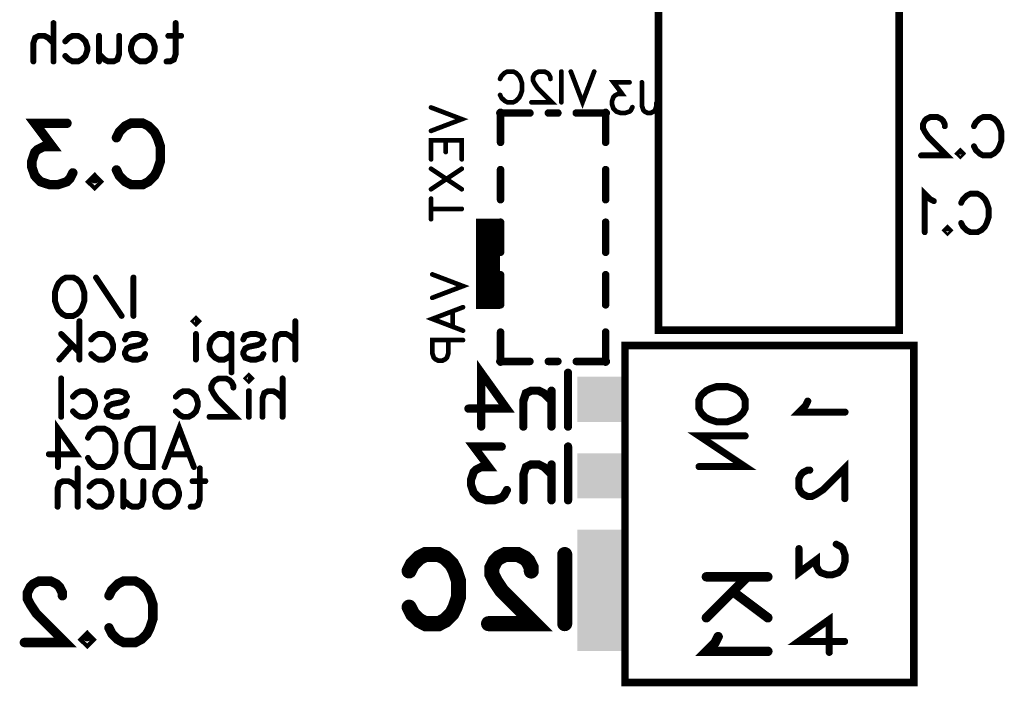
# Model space of a CAD drawing. Extents: x 0 to 95, y 0 to 136.
# Tile 6 of 14: x 0 to 33, y 45 to 67. Entities that reach past the tile are written whole.
import ezdxf

# ---------------------------------------------------------------- set-up
doc = ezdxf.new("R2010")
doc.units = 0
doc.layers.add('Bottom_Silk', color=11, linetype='CONTINUOUS')

msp = doc.modelspace()

# ---------------------------------------------------------------- linework, layer by layer
at = {"layer": 'Bottom_Silk', "linetype": 'CONTINUOUS'}
for points, const_width in [([(29.5, 57.1), (21.5, 57.1), (21.5, 108.2), (29.5, 108.2), (29.5, 57.1)], 0.25), ([(1.3966, 67.3037), (1.3966, 66.0276)], 0.1961), ([(5.457, 67.3037), (5.457, 66.2705), (5.3967, 66.0894), (5.2745, 66.0276), (5.1538, 66.0276)], 0.1961), ([(1.3966, 66.6355), (1.2141, 66.818), (1.0919, 66.8784), (0.9094, 66.8784), (0.7887, 66.818), (0.7283, 66.6355), (0.7283, 66.0276)], 0.1961), ([(1.7887, 66.6959), (1.9109, 66.818), (2.033, 66.8784), (2.2141, 66.8784), (2.3362, 66.818), (2.457, 66.6959), (2.5187, 66.5134), (2.5187, 66.3926), (2.457, 66.2101), (2.3362, 66.0894), (2.2141, 66.0276), (2.033, 66.0276), (1.9109, 66.0894), (1.7887, 66.2101)], 0.1961), ([(3.5791, 66.8784), (3.5791, 66.2705), (3.5187, 66.0894), (3.3966, 66.0276), (3.2141, 66.0276), (3.0934, 66.0894), (2.9109, 66.2705)], 0.1961), ([(2.9109, 66.8784), (2.9109, 66.0276)], 0.1961), ([(4.4584, 66.8784), (4.5791, 66.818), (4.7013, 66.6959), (4.7616, 66.5134), (4.7616, 66.3926), (4.7013, 66.2101), (4.5791, 66.0894), (4.4584, 66.0276), (4.2759, 66.0276), (4.1538, 66.0894), (4.033, 66.2101), (3.9713, 66.3926), (3.9713, 66.5134), (4.033, 66.6959), (4.1538, 66.818), (4.2759, 66.8784), (4.4584, 66.8784)], 0.1961), ([(5.6395, 66.8784), (5.2142, 66.8784)], 0.1961), ([(16.2383, 65.4489), (16.2866, 65.5455), (16.3843, 65.6432), (16.4809, 65.6915), (16.6752, 65.6915), (16.7729, 65.6432), (16.8695, 65.5455), (16.9189, 65.4489), (16.9672, 65.3029), (16.9672, 65.0592), (16.9189, 64.9143), (16.8695, 64.8166), (16.7729, 64.72), (16.6752, 64.6706), (16.4809, 64.6706), (16.3843, 64.72), (16.2866, 64.8166), (16.2383, 64.9143)], 0.1569), ([(17.9121, 65.4478), (17.9121, 65.4961), (17.8638, 65.5938), (17.8155, 65.6421), (17.7178, 65.6904), (17.5235, 65.6904), (17.4269, 65.6421), (17.3786, 65.5938), (17.3292, 65.4961), (17.3292, 65.3995), (17.3786, 65.3018), (17.4752, 65.1569), (17.9615, 64.6706), (17.2809, 64.6706)], 0.1569), ([(18.2752, 65.6915), (18.2752, 64.6706)], 0.1569), ([(19.3661, 65.6915), (18.9776, 64.6706), (18.589, 65.6915)], 0.1569), ([(20.5387, 65.3338), (20.0052, 65.3338), (20.2961, 64.9452), (20.1501, 64.9452), (20.0535, 64.8969), (20.0052, 64.8486), (19.9558, 64.7026), (19.9558, 64.606), (20.0052, 64.46), (20.1018, 64.3623), (20.2478, 64.314), (20.3938, 64.314), (20.5387, 64.3623), (20.587, 64.4117), (20.6364, 64.5083)], 0.1569), ([(20.9501, 65.3349), (20.9501, 64.5577), (20.9984, 64.4117), (21.0478, 64.3634), (21.1444, 64.314), (21.2421, 64.314), (21.3387, 64.3634), (21.387, 64.4117), (21.4364, 64.5577), (21.4364, 64.6543)], 0.1569), ([(13.9443, 64.4978), (14.9651, 64.1092), (13.9443, 63.7206)], 0.1569), ([(16.2537, 63.3385), (16.2537, 64.3381)], 0.25), ([(19.7463, 63.3385), (19.7463, 64.3381)], 0.25), ([(16.23, 64.3141), (17.23, 64.3141)], 0.25), ([(17.8414, 64.3141), (18.1586, 64.3141)], 0.25), ([(18.77, 64.3141), (19.77, 64.3141)], 0.25), ([(31.0178, 63.876), (31.0178, 63.9364), (30.9575, 64.0585), (30.8971, 64.1189), (30.775, 64.1793), (30.5321, 64.1793), (30.4114, 64.1189), (30.351, 64.0585), (30.2892, 63.9364), (30.2892, 63.8157), (30.351, 63.6935), (30.4717, 63.5125), (31.0796, 62.9046), (30.2289, 62.9046)], 0.1961), ([(31.9861, 63.8775), (32.0464, 63.9982), (32.1686, 64.1203), (32.2893, 64.1807), (32.5321, 64.1807), (32.6543, 64.1203), (32.775, 63.9982), (32.8368, 63.8775), (32.8971, 63.695), (32.8971, 63.3903), (32.8368, 63.2092), (32.775, 63.0871), (32.6543, 62.9664), (32.5321, 62.9046), (32.2893, 62.9046), (32.1686, 62.9664), (32.0464, 63.0871), (31.9861, 63.2092)], 0.1961), ([(1.8432, 63.9749), (0.7763, 63.9749), (1.358, 63.1977), (1.066, 63.1977), (0.8728, 63.1011), (0.7763, 63.0045), (0.6774, 62.7125), (0.6774, 62.5193), (0.7763, 62.2273), (0.9694, 62.0319), (1.2614, 61.9353), (1.5534, 61.9353), (1.8432, 62.0319), (1.9398, 62.1308), (2.0386, 62.3239)], 0.3137), ([(3.4889, 63.4919), (3.5855, 63.6851), (3.7809, 63.8805), (3.9741, 63.9771), (4.3627, 63.9771), (4.5581, 63.8805), (4.7513, 63.6851), (4.8501, 63.4919), (4.9467, 63.1999), (4.9467, 62.7125), (4.8501, 62.4228), (4.7513, 62.2273), (4.5581, 62.0342), (4.3627, 61.9353), (3.9741, 61.9353), (3.7809, 62.0342), (3.5855, 62.2273), (3.4889, 62.4228)], 0.3137), ([(13.9443, 62.7757), (13.9443, 63.4069), (14.9651, 63.4069), (14.9651, 62.7757)], 0.1569), ([(14.4306, 63.4069), (14.4306, 63.0183)], 0.1569), ([(31.5335, 63.0267), (31.5939, 62.965), (31.5335, 62.9046), (31.4718, 62.965), (31.5335, 63.0267)], 0.1961), ([(13.9443, 62.462), (14.9651, 61.7814)], 0.1569), ([(13.9443, 61.7814), (14.9651, 62.462)], 0.1569), ([(16.2537, 62.4336), (16.2537, 61.4331)], 0.25), ([(19.7463, 62.4336), (19.7463, 61.4331)], 0.25), ([(2.7649, 62.1308), (2.8615, 62.0319), (2.7649, 61.9353), (2.666, 62.0319), (2.7649, 62.1308)], 0.3137), ([(30.6548, 61.3872), (30.5327, 61.4489), (30.3502, 61.63), (30.3502, 60.3554)], 0.1961), ([(13.9443, 61.4677), (13.9443, 60.7871)], 0.1569), ([(31.5613, 61.3282), (31.6216, 61.4489), (31.7438, 61.5711), (31.8645, 61.6314), (32.1074, 61.6314), (32.2295, 61.5711), (32.3502, 61.4489), (32.412, 61.3282), (32.4724, 61.1457), (32.4724, 60.8411), (32.412, 60.66), (32.3502, 60.5379), (32.2295, 60.4171), (32.1074, 60.3554), (31.8645, 60.3554), (31.7438, 60.4171), (31.6216, 60.5379), (31.5613, 60.66)], 0.1961), ([(13.9443, 61.1274), (14.9651, 61.1274)], 0.1569), ([(15.8399, 57.8034), (15.8399, 60.8034)], 0.8), ([(16.2537, 60.6867), (16.2537, 59.6871)], 0.25), ([(19.7463, 60.6867), (19.7463, 59.6871)], 0.25), ([(31.1087, 60.4775), (31.1691, 60.4157), (31.1087, 60.3554), (31.047, 60.4157), (31.1087, 60.4775)], 0.1961), ([(2.053, 58.8486), (2.1751, 58.7882), (2.2958, 58.6661), (2.3576, 58.5454), (2.418, 58.3629), (2.418, 58.0582), (2.3576, 57.8771), (2.2958, 57.755), (2.1751, 57.6343), (2.053, 57.5725), (1.8101, 57.5725), (1.6894, 57.6343), (1.5672, 57.755), (1.5069, 57.8771), (1.4465, 58.0582), (1.4465, 58.3629), (1.5069, 58.5454), (1.5672, 58.6661), (1.6894, 58.7882), (1.8101, 58.8486), (2.053, 58.8486)], 0.1961), ([(3.6609, 57.5725), (2.8101, 58.8472)], 0.1961), ([(4.053, 58.8486), (4.053, 57.5725)], 0.1961), ([(13.9846, 58.9518), (15.0055, 58.5632), (13.9846, 58.1747)], 0.1569), ([(16.2537, 58.9407), (16.2537, 57.9402)], 0.25), ([(19.7463, 58.9407), (19.7463, 57.9402)], 0.25), ([(15.0055, 57.0826), (13.9846, 57.4724), (15.0055, 57.8609)], 0.1569), ([(6.1897, 57.3976), (6.1294, 57.3373), (6.0676, 57.3976), (6.1294, 57.4594), (6.1897, 57.3976)], 0.1961), ([(14.6652, 57.7149), (14.6652, 57.2286)], 0.1569), ([(2.2584, 57.3976), (2.2584, 56.1216)], 0.1961), ([(9.4327, 57.3976), (9.4327, 56.1216)], 0.1961), ([(1.6506, 56.9723), (2.2584, 56.3644)], 0.1961), ([(2.6506, 56.7898), (2.7727, 56.9119), (2.8949, 56.9723), (3.076, 56.9723), (3.1981, 56.9119), (3.3188, 56.7898), (3.3806, 56.6073), (3.3806, 56.4866), (3.3188, 56.3041), (3.1981, 56.1833), (3.076, 56.1216), (2.8949, 56.1216), (2.7727, 56.1833), (2.6506, 56.3041)], 0.1961), ([(3.7728, 56.7898), (3.8331, 56.9119), (4.0156, 56.9723), (4.1981, 56.9723), (4.3806, 56.9119), (4.441, 56.7898), (4.3806, 56.6691), (4.2585, 56.6073), (3.9553, 56.5469), (3.8331, 56.4866), (3.7728, 56.3644), (3.7728, 56.3041), (3.8331, 56.1833), (4.0156, 56.1216), (4.1981, 56.1216), (4.3806, 56.1833), (4.441, 56.3041)], 0.1961), ([(6.1294, 56.9723), (6.1294, 56.1216)], 0.1961), ([(7.3119, 56.7898), (7.1898, 56.9105), (7.069, 56.9723), (6.8865, 56.9723), (6.7644, 56.9105), (6.6437, 56.7898), (6.5819, 56.6073), (6.5819, 56.4851), (6.6437, 56.3041), (6.7644, 56.1819), (6.8865, 56.1216), (7.069, 56.1216), (7.1898, 56.1819), (7.3119, 56.3041)], 0.1961), ([(7.3119, 56.9723), (7.3119, 55.6962)], 0.1961), ([(7.7041, 56.7898), (7.7644, 56.9119), (7.9469, 56.9723), (8.1294, 56.9723), (8.3119, 56.9119), (8.3723, 56.7898), (8.3119, 56.6691), (8.1898, 56.6073), (7.8866, 56.5469), (7.7644, 56.4866), (7.7041, 56.3644), (7.7041, 56.3041), (7.7644, 56.1833), (7.9469, 56.1216), (8.1294, 56.1216), (8.3119, 56.1833), (8.3723, 56.3041)], 0.1961), ([(9.4327, 56.7294), (9.2502, 56.9119), (9.128, 56.9723), (8.9455, 56.9723), (8.8248, 56.9119), (8.7644, 56.7294), (8.7644, 56.1216)], 0.1961), ([(16.2537, 57.0353), (16.2537, 56.0356)], 0.25), ([(19.7463, 56.0356), (19.7463, 57.0353)], 0.25), ([(2.0156, 56.6073), (1.5902, 56.1216)], 0.1961), ([(14.5192, 56.7689), (14.5192, 56.3309), (14.4709, 56.186), (14.4215, 56.1366), (14.3249, 56.0883), (14.1789, 56.0883), (14.0823, 56.1366), (14.0329, 56.186), (13.9846, 56.3309), (13.9846, 56.7689), (15.0055, 56.7689)], 0.1569), ([(20.3901, 56.59), (29.99, 56.59), (29.99, 45.3904), (20.3901, 45.3904), (20.3901, 56.59)], 0.25), ([(15.6116, 53.8963), (15.6116, 55.6809), (16.4627, 54.4919), (15.1871, 54.4919)], 0.2745), ([(16.23, 56.0597), (17.23, 56.0597)], 0.25), ([(17.8414, 56.0597), (18.1586, 56.0597)], 0.25), ([(18.77, 56.0597), (19.77, 56.0597)], 0.25), ([(7.9493, 55.4958), (7.8889, 55.4355), (7.8271, 55.4958), (7.8889, 55.5576), (7.9493, 55.4958)], 0.1961), ([(18.4962, 55.6829), (18.4962, 53.8963)], 0.2745), ([(1.6529, 55.4958), (1.6529, 54.2198)], 0.1961), ([(7.3732, 55.1912), (7.3732, 55.2516), (7.3129, 55.3737), (7.2525, 55.4341), (7.1304, 55.4944), (6.8875, 55.4944), (6.7668, 55.4341), (6.7064, 55.3737), (6.6446, 55.2516), (6.6446, 55.1308), (6.7064, 55.0087), (6.8271, 54.8276), (7.435, 54.2198), (6.5843, 54.2198)], 0.1961), ([(9.0097, 55.4958), (9.0097, 54.2198)], 0.1961), ([(22.85, 54.784), (22.9225, 54.9306), (23.069, 55.0755), (23.2139, 55.1496), (23.4329, 55.222), (23.7985, 55.222), (24.0158, 55.1496), (24.1624, 55.0755), (24.3072, 54.9306), (24.3814, 54.784), (24.3814, 54.4926), (24.3072, 54.3477), (24.1624, 54.2012), (24.0158, 54.1287), (23.7985, 54.0563), (23.4329, 54.0563), (23.2139, 54.1287), (23.069, 54.2012), (22.9225, 54.3477), (22.85, 54.4926), (22.85, 54.784)], 0.2353), ([(2.0451, 54.888), (2.1672, 55.0101), (2.2894, 55.0705), (2.4705, 55.0705), (2.5926, 55.0101), (2.7133, 54.888), (2.7751, 54.7055), (2.7751, 54.5848), (2.7133, 54.4023), (2.5926, 54.2815), (2.4705, 54.2198), (2.2894, 54.2198), (2.1672, 54.2815), (2.0451, 54.4023)], 0.1961), ([(3.1673, 54.888), (3.2276, 55.0101), (3.4101, 55.0705), (3.5926, 55.0705), (3.7751, 55.0101), (3.8355, 54.888), (3.7751, 54.7673), (3.653, 54.7055), (3.3498, 54.6451), (3.2276, 54.5848), (3.1673, 54.4626), (3.1673, 54.4023), (3.2276, 54.2815), (3.4101, 54.2198), (3.5926, 54.2198), (3.7751, 54.2815), (3.8355, 54.4023)], 0.1961), ([(5.4621, 54.888), (5.5842, 55.0101), (5.7064, 55.0705), (5.8875, 55.0705), (6.0096, 55.0101), (6.1303, 54.888), (6.1921, 54.7055), (6.1921, 54.5848), (6.1303, 54.4023), (6.0096, 54.2815), (5.8875, 54.2198), (5.7064, 54.2198), (5.5842, 54.2815), (5.4621, 54.4023)], 0.1961), ([(7.8889, 55.0705), (7.8889, 54.2198)], 0.1961), ([(9.0097, 54.8276), (8.8272, 55.0101), (8.705, 55.0705), (8.5225, 55.0705), (8.4018, 55.0101), (8.3414, 54.8276), (8.3414, 54.2198)], 0.1961), ([(17.9472, 54.7474), (17.6917, 55.0029), (17.5207, 55.0874), (17.2672, 55.0874), (17.0962, 55.0029), (17.0117, 54.7474), (17.0117, 53.8963)], 0.2745), ([(17.9472, 55.0874), (17.9472, 53.8963)], 0.2745), ([(26.4638, 54.7413), (26.3896, 54.5948), (26.1723, 54.3758), (27.702, 54.3758)], 0.2353), ([(1.5434, 52.5511), (1.5434, 53.8257), (2.1513, 52.9764), (1.2402, 52.9764)], 0.1961), ([(5.0896, 52.5511), (5.5767, 53.8271), (6.0625, 52.5511)], 0.1961), ([(2.5435, 53.5239), (2.6038, 53.6446), (2.726, 53.7668), (2.8467, 53.8271), (3.0896, 53.8271), (3.2117, 53.7668), (3.3324, 53.6446), (3.3942, 53.5239), (3.4546, 53.3414), (3.4546, 53.0368), (3.3942, 52.8557), (3.3324, 52.7336), (3.2117, 52.6128), (3.0896, 52.5511), (2.8467, 52.5511), (2.726, 52.6128), (2.6038, 52.7336), (2.5435, 52.8557)], 0.1961), ([(4.6974, 53.8271), (4.6974, 52.5511), (4.2721, 52.5511), (4.0896, 52.6128), (3.9674, 52.7336), (3.9071, 52.8557), (3.8467, 53.0368), (3.8467, 53.3414), (3.9071, 53.5239), (3.9674, 53.6446), (4.0896, 53.7668), (4.2721, 53.8271), (4.6974, 53.8271)], 0.1961), ([(22.85, 52.5648), (24.3814, 52.5648), (22.85, 53.5857), (24.3814, 53.5857)], 0.2353), ([(16.2924, 53.2306), (15.3589, 53.2306), (15.8679, 52.5505), (15.6124, 52.5505), (15.4434, 52.466), (15.3589, 52.3815), (15.2724, 52.126), (15.2724, 51.957), (15.3589, 51.7015), (15.5279, 51.5305), (15.7834, 51.446), (16.0389, 51.446), (16.2924, 51.5305), (16.3769, 51.617), (16.4634, 51.786)], 0.2745), ([(18.497, 53.2325), (18.497, 51.446)], 0.2745), ([(5.88, 52.9764), (5.2721, 52.9764)], 0.1961), ([(17.948, 52.297), (17.6925, 52.5525), (17.5215, 52.637), (17.2679, 52.637), (17.0969, 52.5525), (17.0124, 52.297), (17.0124, 51.446)], 0.2745), ([(17.948, 52.637), (17.948, 51.446)], 0.2745), ([(26.5285, 52.4476), (26.4561, 52.4476), (26.3095, 52.3752), (26.2371, 52.3027), (26.1646, 52.1562), (26.1646, 51.8647), (26.2371, 51.7199), (26.3095, 51.6474), (26.4561, 51.5733), (26.601, 51.5733), (26.7475, 51.6474), (26.9648, 51.7923), (27.6943, 52.5217), (27.6943, 51.5009)], 0.2353), ([(2.1999, 52.5078), (2.1999, 51.2317)], 0.1961), ([(6.2604, 52.5078), (6.2604, 51.4746), (6.2, 51.2935), (6.0779, 51.2317), (5.9572, 51.2317)], 0.1961), ([(2.1999, 51.8396), (2.0174, 52.0221), (1.8953, 52.0824), (1.7128, 52.0824), (1.5921, 52.0221), (1.5317, 51.8396), (1.5317, 51.2317)], 0.1961), ([(2.5921, 51.8999), (2.7142, 52.0221), (2.8364, 52.0824), (3.0175, 52.0824), (3.1396, 52.0221), (3.2603, 51.8999), (3.3221, 51.7174), (3.3221, 51.5967), (3.2603, 51.4142), (3.1396, 51.2935), (3.0175, 51.2317), (2.8364, 51.2317), (2.7142, 51.2935), (2.5921, 51.4142)], 0.1961), ([(4.3825, 52.0824), (4.3825, 51.4746), (4.3221, 51.2935), (4.2, 51.2317), (4.0175, 51.2317), (3.8968, 51.2935), (3.7143, 51.4746)], 0.1961), ([(3.7143, 52.0824), (3.7143, 51.2317)], 0.1961), ([(5.2618, 52.0824), (5.3825, 52.0221), (5.5046, 51.8999), (5.565, 51.7174), (5.565, 51.5967), (5.5046, 51.4142), (5.3825, 51.2935), (5.2618, 51.2317), (5.0793, 51.2317), (4.9571, 51.2935), (4.8364, 51.4142), (4.7746, 51.5967), (4.7746, 51.7174), (4.8364, 51.8999), (4.9571, 52.0221), (5.0793, 52.0824), (5.2618, 52.0824)], 0.1961), ([(6.4429, 52.0824), (6.0175, 52.0824)], 0.1961), ([(26.1714, 49.8396), (26.1714, 49.0394), (26.7542, 49.4757), (26.7542, 49.2567), (26.8267, 49.1118), (26.8991, 49.0394), (27.1181, 48.9653), (27.263, 48.9653), (27.482, 49.0394), (27.6286, 49.1843), (27.701, 49.4033), (27.701, 49.6223), (27.6286, 49.8396), (27.5544, 49.912), (27.4096, 49.9861)], 0.2353), ([(13.2152, 49.098), (13.3238, 49.3153), (13.5437, 49.5351), (13.761, 49.6438), (14.1981, 49.6438), (14.418, 49.5351), (14.6353, 49.3153), (14.7465, 49.098), (14.8551, 48.7695), (14.8551, 48.2211), (14.7465, 47.8952), (14.6353, 47.6753), (14.418, 47.458), (14.1981, 47.3468), (13.761, 47.3468), (13.5437, 47.458), (13.3238, 47.6753), (13.2152, 47.8952)], 0.5), ([(17.2753, 49.0954), (17.2753, 49.2041), (17.1666, 49.4239), (17.058, 49.5326), (16.8381, 49.6413), (16.401, 49.6413), (16.1836, 49.5326), (16.075, 49.4239), (15.9638, 49.2041), (15.9638, 48.9868), (16.075, 48.7669), (16.2923, 48.441), (17.3865, 47.3468), (15.8551, 47.3468)], 0.5), ([(18.3865, 49.6438), (18.3865, 47.3468)], 0.5), ([(1.6923, 48.2752), (1.6923, 48.3718), (1.5957, 48.5672), (1.4992, 48.6638), (1.3037, 48.7604), (0.9152, 48.7604), (0.722, 48.6638), (0.6254, 48.5672), (0.5266, 48.3718), (0.5266, 48.1786), (0.6254, 47.9832), (0.8186, 47.6934), (1.7912, 46.7208), (0.43, 46.7208)], 0.3137), ([(3.2415, 48.2774), (3.3381, 48.4706), (3.5335, 48.666), (3.7267, 48.7626), (4.1152, 48.7626), (4.3107, 48.666), (4.5038, 48.4706), (4.6027, 48.2774), (4.6992, 47.9854), (4.6992, 47.498), (4.6027, 47.2083), (4.5038, 47.0128), (4.3107, 46.8197), (4.1152, 46.7208), (3.7267, 46.7208), (3.5335, 46.8197), (3.3381, 47.0128), (3.2415, 47.2083)], 0.3137), ([(23.0942, 48.9035), (25.136, 48.9035)], 0.3137), ([(23.0942, 47.5424), (24.4554, 48.9035)], 0.3137), ([(23.968, 48.4184), (25.136, 47.5424)], 0.3137), ([(27.6885, 46.7555), (26.1589, 46.7555), (27.1781, 47.4849), (27.1781, 46.3916)], 0.2353), ([(2.5174, 46.9163), (2.614, 46.8174), (2.5174, 46.7208), (2.4186, 46.8174), (2.5174, 46.9163)], 0.3137), ([(23.485, 46.9149), (23.3862, 46.7195), (23.0964, 46.4275), (25.136, 46.4275)], 0.3137)]:
    msp.add_lwpolyline(points, dxfattribs=dict(at, const_width=const_width))
for points, const_width in [([(1.3476, 67.3037, 1), (1.4456, 67.3037, 1), (1.3476, 67.3037, 1)], 0.098), ([(5.408, 67.3037, 1), (5.506, 67.3037, 1), (5.408, 67.3037, 1)], 0.098), ([(1.7397, 66.6959, 1), (1.8377, 66.6959, 1), (1.7397, 66.6959, 1)], 0.098), ([(2.8619, 66.8784, 1), (2.9599, 66.8784, 1), (2.8619, 66.8784, 1)], 0.098), ([(3.5301, 66.8784, 1), (3.6281, 66.8784, 1), (3.5301, 66.8784, 1)], 0.098), ([(4.4094, 66.8784, 1), (4.5074, 66.8784, 1), (4.4094, 66.8784, 1)], 0.098), ([(5.1651, 66.8784, 1), (5.2632, 66.8784, 1), (5.1651, 66.8784, 1)], 0.098), ([(5.5905, 66.8784, 1), (5.6885, 66.8784, 1), (5.5905, 66.8784, 1)], 0.098), ([(1.3476, 66.6355, 1), (1.4456, 66.6355, 1), (1.3476, 66.6355, 1)], 0.098), ([(0.6793, 66.0276, 1), (0.7774, 66.0276, 1), (0.6793, 66.0276, 1)], 0.098), ([(1.3476, 66.0276, 1), (1.4456, 66.0276, 1), (1.3476, 66.0276, 1)], 0.098), ([(1.7397, 66.2101, 1), (1.8377, 66.2101, 1), (1.7397, 66.2101, 1)], 0.098), ([(2.8619, 66.2705, 1), (2.9599, 66.2705, 1), (2.8619, 66.2705, 1)], 0.098), ([(2.8619, 66.0276, 1), (2.9599, 66.0276, 1), (2.8619, 66.0276, 1)], 0.098), ([(5.1048, 66.0276, 1), (5.2028, 66.0276, 1), (5.1048, 66.0276, 1)], 0.098), ([(16.1991, 65.4489, 1), (16.2775, 65.4489, 1), (16.1991, 65.4489, 1)], 0.0784), ([(17.8729, 65.4478, 1), (17.9513, 65.4478, 1), (17.8729, 65.4478, 1)], 0.0784), ([(18.236, 65.6915, 1), (18.3145, 65.6915, 1), (18.236, 65.6915, 1)], 0.0784), ([(18.5498, 65.6915, 1), (18.6282, 65.6915, 1), (18.5498, 65.6915, 1)], 0.0784), ([(19.3269, 65.6915, 1), (19.4054, 65.6915, 1), (19.3269, 65.6915, 1)], 0.0784), ([(20.4995, 65.3338, 1), (20.5779, 65.3338, 1), (20.4995, 65.3338, 1)], 0.0784), ([(20.9109, 65.3349, 1), (20.9893, 65.3349, 1), (20.9109, 65.3349, 1)], 0.0784), ([(16.1991, 64.9143, 1), (16.2775, 64.9143, 1), (16.1991, 64.9143, 1)], 0.0784), ([(13.9051, 64.4978, 1), (13.9835, 64.4978, 1), (13.9051, 64.4978, 1)], 0.0784), ([(16.1912, 64.3381, 1), (16.3162, 64.3381, 1), (16.1912, 64.3381, 1)], 0.125), ([(17.2417, 64.6706, 1), (17.3201, 64.6706, 1), (17.2417, 64.6706, 1)], 0.0784), ([(18.236, 64.6706, 1), (18.3145, 64.6706, 1), (18.236, 64.6706, 1)], 0.0784), ([(19.6838, 64.3381, 1), (19.8088, 64.3381, 1), (19.6838, 64.3381, 1)], 0.125), ([(20.5972, 64.5083, 1), (20.6756, 64.5083, 1), (20.5972, 64.5083, 1)], 0.0784), ([(21.3972, 64.6543, 1), (21.4756, 64.6543, 1), (21.3972, 64.6543, 1)], 0.0784), ([(16.1675, 64.3141, 1), (16.2925, 64.3141, 1), (16.1675, 64.3141, 1)], 0.125), ([(17.1675, 64.3141, 1), (17.2925, 64.3141, 1), (17.1675, 64.3141, 1)], 0.125), ([(17.7789, 64.3141, 1), (17.9039, 64.3141, 1), (17.7789, 64.3141, 1)], 0.125), ([(18.0961, 64.3141, 1), (18.2211, 64.3141, 1), (18.0961, 64.3141, 1)], 0.125), ([(18.7075, 64.3141, 1), (18.8325, 64.3141, 1), (18.7075, 64.3141, 1)], 0.125), ([(19.7075, 64.3141, 1), (19.8325, 64.3141, 1), (19.7075, 64.3141, 1)], 0.125), ([(1.7648, 63.9749, 1), (1.9216, 63.9749, 1), (1.7648, 63.9749, 1)], 0.1569), ([(30.9688, 63.876, 1), (31.0669, 63.876, 1), (30.9688, 63.876, 1)], 0.098), ([(31.937, 63.8775, 1), (32.0351, 63.8775, 1), (31.937, 63.8775, 1)], 0.098), ([(3.4105, 63.4919, 1), (3.5673, 63.4919, 1), (3.4105, 63.4919, 1)], 0.1569), ([(13.9051, 63.7206, 1), (13.9835, 63.7206, 1), (13.9051, 63.7206, 1)], 0.0784), ([(14.3913, 63.4069, 1), (14.4698, 63.4069, 1), (14.3913, 63.4069, 1)], 0.0784), ([(16.1912, 63.3385, 1), (16.3162, 63.3385, 1), (16.1912, 63.3385, 1)], 0.125), ([(19.6838, 63.3385, 1), (19.8088, 63.3385, 1), (19.6838, 63.3385, 1)], 0.125), ([(31.937, 63.2092, 1), (32.0351, 63.2092, 1), (31.937, 63.2092, 1)], 0.098), ([(13.9051, 62.7757, 1), (13.9835, 62.7757, 1), (13.9051, 62.7757, 1)], 0.0784), ([(14.3913, 63.0183, 1), (14.4698, 63.0183, 1), (14.3913, 63.0183, 1)], 0.0784), ([(14.9259, 62.7757, 1), (15.0044, 62.7757, 1), (14.9259, 62.7757, 1)], 0.0784), ([(30.1799, 62.9046, 1), (30.2779, 62.9046, 1), (30.1799, 62.9046, 1)], 0.098), ([(31.4845, 63.0267, 1), (31.5825, 63.0267, 1), (31.4845, 63.0267, 1)], 0.098), ([(3.4105, 62.4228, 1), (3.5673, 62.4228, 1), (3.4105, 62.4228, 1)], 0.1569), ([(13.9051, 62.462, 1), (13.9835, 62.462, 1), (13.9051, 62.462, 1)], 0.0784), ([(14.9259, 62.462, 1), (15.0044, 62.462, 1), (14.9259, 62.462, 1)], 0.0784), ([(16.1912, 62.4336, 1), (16.3162, 62.4336, 1), (16.1912, 62.4336, 1)], 0.125), ([(19.6838, 62.4336, 1), (19.8088, 62.4336, 1), (19.6838, 62.4336, 1)], 0.125), ([(1.9602, 62.3239, 1), (2.117, 62.3239, 1), (1.9602, 62.3239, 1)], 0.1569), ([(2.6864, 62.1308, 1), (2.8433, 62.1308, 1), (2.6864, 62.1308, 1)], 0.1569), ([(13.9051, 61.7814, 1), (13.9835, 61.7814, 1), (13.9051, 61.7814, 1)], 0.0784), ([(14.9259, 61.7814, 1), (15.0044, 61.7814, 1), (14.9259, 61.7814, 1)], 0.0784), ([(13.9051, 61.4677, 1), (13.9835, 61.4677, 1), (13.9051, 61.4677, 1)], 0.0784), ([(16.1912, 61.4331, 1), (16.3162, 61.4331, 1), (16.1912, 61.4331, 1)], 0.125), ([(19.6838, 61.4331, 1), (19.8088, 61.4331, 1), (19.6838, 61.4331, 1)], 0.125), ([(13.9051, 61.1274, 1), (13.9835, 61.1274, 1), (13.9051, 61.1274, 1)], 0.0784), ([(14.9259, 61.1274, 1), (15.0044, 61.1274, 1), (14.9259, 61.1274, 1)], 0.0784), ([(30.6058, 61.3872, 1), (30.7038, 61.3872, 1), (30.6058, 61.3872, 1)], 0.098), ([(31.5122, 61.3282, 1), (31.6103, 61.3282, 1), (31.5122, 61.3282, 1)], 0.098), ([(13.9051, 60.7871, 1), (13.9835, 60.7871, 1), (13.9051, 60.7871, 1)], 0.0784), ([(16.1912, 60.6867, 1), (16.3162, 60.6867, 1), (16.1912, 60.6867, 1)], 0.125), ([(19.6838, 60.6867, 1), (19.8088, 60.6867, 1), (19.6838, 60.6867, 1)], 0.125), ([(31.0597, 60.4775, 1), (31.1578, 60.4775, 1), (31.0597, 60.4775, 1)], 0.098), ([(31.5122, 60.66, 1), (31.6103, 60.66, 1), (31.5122, 60.66, 1)], 0.098), ([(30.3012, 60.3554, 1), (30.3992, 60.3554, 1), (30.3012, 60.3554, 1)], 0.098), ([(16.1912, 59.6871, 1), (16.3162, 59.6871, 1), (16.1912, 59.6871, 1)], 0.125), ([(19.6838, 59.6871, 1), (19.8088, 59.6871, 1), (19.6838, 59.6871, 1)], 0.125), ([(2.0039, 58.8486, 1), (2.102, 58.8486, 1), (2.0039, 58.8486, 1)], 0.098), ([(2.7611, 58.8472, 1), (2.8591, 58.8472, 1), (2.7611, 58.8472, 1)], 0.098), ([(4.004, 58.8486, 1), (4.102, 58.8486, 1), (4.004, 58.8486, 1)], 0.098), ([(13.9454, 58.9518, 1), (14.0238, 58.9518, 1), (13.9454, 58.9518, 1)], 0.0784), ([(16.1912, 58.9407, 1), (16.3162, 58.9407, 1), (16.1912, 58.9407, 1)], 0.125), ([(19.6838, 58.9407, 1), (19.8088, 58.9407, 1), (19.6838, 58.9407, 1)], 0.125), ([(13.9454, 58.1747, 1), (14.0238, 58.1747, 1), (13.9454, 58.1747, 1)], 0.0784), ([(14.9663, 57.8609, 1), (15.0447, 57.8609, 1), (14.9663, 57.8609, 1)], 0.0784), ([(16.1912, 57.9402, 1), (16.3162, 57.9402, 1), (16.1912, 57.9402, 1)], 0.125), ([(19.6838, 57.9402, 1), (19.8088, 57.9402, 1), (19.6838, 57.9402, 1)], 0.125), ([(3.6118, 57.5725, 1), (3.7099, 57.5725, 1), (3.6118, 57.5725, 1)], 0.098), ([(4.004, 57.5725, 1), (4.102, 57.5725, 1), (4.004, 57.5725, 1)], 0.098), ([(14.626, 57.7149, 1), (14.7044, 57.7149, 1), (14.626, 57.7149, 1)], 0.0784), ([(2.2094, 57.3976, 1), (2.3075, 57.3976, 1), (2.2094, 57.3976, 1)], 0.098), ([(6.1407, 57.3976, 1), (6.2388, 57.3976, 1), (6.1407, 57.3976, 1)], 0.098), ([(9.3836, 57.3976, 1), (9.4817, 57.3976, 1), (9.3836, 57.3976, 1)], 0.098), ([(14.626, 57.2286, 1), (14.7044, 57.2286, 1), (14.626, 57.2286, 1)], 0.0784), ([(1.6016, 56.9723, 1), (1.6996, 56.9723, 1), (1.6016, 56.9723, 1)], 0.098), ([(6.0804, 56.9723, 1), (6.1784, 56.9723, 1), (6.0804, 56.9723, 1)], 0.098), ([(7.2629, 56.9723, 1), (7.3609, 56.9723, 1), (7.2629, 56.9723, 1)], 0.098), ([(14.9663, 57.0826, 1), (15.0447, 57.0826, 1), (14.9663, 57.0826, 1)], 0.0784), ([(16.1912, 57.0353, 1), (16.3162, 57.0353, 1), (16.1912, 57.0353, 1)], 0.125), ([(19.6838, 57.0353, 1), (19.8088, 57.0353, 1), (19.6838, 57.0353, 1)], 0.125), ([(1.9666, 56.6073, 1), (2.0646, 56.6073, 1), (1.9666, 56.6073, 1)], 0.098), ([(2.6016, 56.7898, 1), (2.6996, 56.7898, 1), (2.6016, 56.7898, 1)], 0.098), ([(3.7237, 56.7898, 1), (3.8218, 56.7898, 1), (3.7237, 56.7898, 1)], 0.098), ([(7.2629, 56.7898, 1), (7.3609, 56.7898, 1), (7.2629, 56.7898, 1)], 0.098), ([(7.655, 56.7898, 1), (7.7531, 56.7898, 1), (7.655, 56.7898, 1)], 0.098), ([(9.3836, 56.7294, 1), (9.4817, 56.7294, 1), (9.3836, 56.7294, 1)], 0.098), ([(14.48, 56.7689, 1), (14.5584, 56.7689, 1), (14.48, 56.7689, 1)], 0.0784), ([(14.9663, 56.7689, 1), (15.0447, 56.7689, 1), (14.9663, 56.7689, 1)], 0.0784), ([(2.2094, 56.3644, 1), (2.3075, 56.3644, 1), (2.2094, 56.3644, 1)], 0.098), ([(2.6016, 56.3041, 1), (2.6996, 56.3041, 1), (2.6016, 56.3041, 1)], 0.098), ([(4.392, 56.3041, 1), (4.49, 56.3041, 1), (4.392, 56.3041, 1)], 0.098), ([(7.2629, 56.3041, 1), (7.3609, 56.3041, 1), (7.2629, 56.3041, 1)], 0.098), ([(8.3233, 56.3041, 1), (8.4213, 56.3041, 1), (8.3233, 56.3041, 1)], 0.098), ([(1.5412, 56.1216, 1), (1.6392, 56.1216, 1), (1.5412, 56.1216, 1)], 0.098), ([(2.2094, 56.1216, 1), (2.3075, 56.1216, 1), (2.2094, 56.1216, 1)], 0.098), ([(6.0804, 56.1216, 1), (6.1784, 56.1216, 1), (6.0804, 56.1216, 1)], 0.098), ([(8.7154, 56.1216, 1), (8.8135, 56.1216, 1), (8.7154, 56.1216, 1)], 0.098), ([(9.3836, 56.1216, 1), (9.4817, 56.1216, 1), (9.3836, 56.1216, 1)], 0.098), ([(16.1675, 56.0597, 1), (16.2925, 56.0597, 1), (16.1675, 56.0597, 1)], 0.125), ([(16.1912, 56.0356, 1), (16.3162, 56.0356, 1), (16.1912, 56.0356, 1)], 0.125), ([(17.1675, 56.0597, 1), (17.2925, 56.0597, 1), (17.1675, 56.0597, 1)], 0.125), ([(17.7789, 56.0597, 1), (17.9039, 56.0597, 1), (17.7789, 56.0597, 1)], 0.125), ([(18.0961, 56.0597, 1), (18.2211, 56.0597, 1), (18.0961, 56.0597, 1)], 0.125), ([(18.7075, 56.0597, 1), (18.8325, 56.0597, 1), (18.7075, 56.0597, 1)], 0.125), ([(19.6838, 56.0356, 1), (19.8088, 56.0356, 1), (19.6838, 56.0356, 1)], 0.125), ([(19.7075, 56.0597, 1), (19.8325, 56.0597, 1), (19.7075, 56.0597, 1)], 0.125), ([(7.2629, 55.6962, 1), (7.3609, 55.6962, 1), (7.2629, 55.6962, 1)], 0.098), ([(18.4276, 55.6829, 1), (18.5648, 55.6829, 1), (18.4276, 55.6829, 1)], 0.1373), ([(1.6039, 55.4958, 1), (1.702, 55.4958, 1), (1.6039, 55.4958, 1)], 0.098), ([(7.9003, 55.4958, 1), (7.9983, 55.4958, 1), (7.9003, 55.4958, 1)], 0.098), ([(8.9607, 55.4958, 1), (9.0587, 55.4958, 1), (8.9607, 55.4958, 1)], 0.098), ([(1.9961, 54.888, 1), (2.0941, 54.888, 1), (1.9961, 54.888, 1)], 0.098), ([(3.1182, 54.888, 1), (3.2163, 54.888, 1), (3.1182, 54.888, 1)], 0.098), ([(5.4131, 54.888, 1), (5.5111, 54.888, 1), (5.4131, 54.888, 1)], 0.098), ([(7.3242, 55.1912, 1), (7.4222, 55.1912, 1), (7.3242, 55.1912, 1)], 0.098), ([(7.8399, 55.0705, 1), (7.9379, 55.0705, 1), (7.8399, 55.0705, 1)], 0.098), ([(17.8786, 55.0874, 1), (18.0158, 55.0874, 1), (17.8786, 55.0874, 1)], 0.1373), ([(8.9607, 54.8276, 1), (9.0587, 54.8276, 1), (8.9607, 54.8276, 1)], 0.098), ([(17.8786, 54.7474, 1), (18.0158, 54.7474, 1), (17.8786, 54.7474, 1)], 0.1373), ([(22.7912, 54.784, 1), (22.9089, 54.784, 1), (22.7912, 54.784, 1)], 0.1176), ([(26.4049, 54.7413, 1), (26.5226, 54.7413, 1), (26.4049, 54.7413, 1)], 0.1176), ([(1.9961, 54.4023, 1), (2.0941, 54.4023, 1), (1.9961, 54.4023, 1)], 0.098), ([(3.7865, 54.4023, 1), (3.8845, 54.4023, 1), (3.7865, 54.4023, 1)], 0.098), ([(5.4131, 54.4023, 1), (5.5111, 54.4023, 1), (5.4131, 54.4023, 1)], 0.098), ([(15.1185, 54.4919, 1), (15.2557, 54.4919, 1), (15.1185, 54.4919, 1)], 0.1373), ([(27.6431, 54.3758, 1), (27.7608, 54.3758, 1), (27.6431, 54.3758, 1)], 0.1176), ([(1.6039, 54.2198, 1), (1.702, 54.2198, 1), (1.6039, 54.2198, 1)], 0.098), ([(6.5352, 54.2198, 1), (6.6333, 54.2198, 1), (6.5352, 54.2198, 1)], 0.098), ([(7.8399, 54.2198, 1), (7.9379, 54.2198, 1), (7.8399, 54.2198, 1)], 0.098), ([(8.2924, 54.2198, 1), (8.3905, 54.2198, 1), (8.2924, 54.2198, 1)], 0.098), ([(8.9607, 54.2198, 1), (9.0587, 54.2198, 1), (8.9607, 54.2198, 1)], 0.098), ([(15.543, 53.8963, 1), (15.6803, 53.8963, 1), (15.543, 53.8963, 1)], 0.1373), ([(16.943, 53.8963, 1), (17.0803, 53.8963, 1), (16.943, 53.8963, 1)], 0.1373), ([(17.8786, 53.8963, 1), (18.0158, 53.8963, 1), (17.8786, 53.8963, 1)], 0.1373), ([(18.4276, 53.8963, 1), (18.5648, 53.8963, 1), (18.4276, 53.8963, 1)], 0.1373), ([(4.6484, 53.8271, 1), (4.7465, 53.8271, 1), (4.6484, 53.8271, 1)], 0.098), ([(24.3225, 53.5857, 1), (24.4402, 53.5857, 1), (24.3225, 53.5857, 1)], 0.1176), ([(2.4944, 53.5239, 1), (2.5925, 53.5239, 1), (2.4944, 53.5239, 1)], 0.098), ([(16.2238, 53.2306, 1), (16.3611, 53.2306, 1), (16.2238, 53.2306, 1)], 0.1373), ([(18.4283, 53.2325, 1), (18.5656, 53.2325, 1), (18.4283, 53.2325, 1)], 0.1373), ([(1.1912, 52.9764, 1), (1.2892, 52.9764, 1), (1.1912, 52.9764, 1)], 0.098), ([(5.2231, 52.9764, 1), (5.3211, 52.9764, 1), (5.2231, 52.9764, 1)], 0.098), ([(5.8309, 52.9764, 1), (5.929, 52.9764, 1), (5.8309, 52.9764, 1)], 0.098), ([(2.4944, 52.8557, 1), (2.5925, 52.8557, 1), (2.4944, 52.8557, 1)], 0.098), ([(17.8793, 52.637, 1), (18.0166, 52.637, 1), (17.8793, 52.637, 1)], 0.1373), ([(22.7912, 52.5648, 1), (22.9089, 52.5648, 1), (22.7912, 52.5648, 1)], 0.1176), ([(1.4944, 52.5511, 1), (1.5925, 52.5511, 1), (1.4944, 52.5511, 1)], 0.098), ([(2.1509, 52.5078, 1), (2.249, 52.5078, 1), (2.1509, 52.5078, 1)], 0.098), ([(5.0406, 52.5511, 1), (5.1386, 52.5511, 1), (5.0406, 52.5511, 1)], 0.098), ([(6.0134, 52.5511, 1), (6.1115, 52.5511, 1), (6.0134, 52.5511, 1)], 0.098), ([(6.2114, 52.5078, 1), (6.3094, 52.5078, 1), (6.2114, 52.5078, 1)], 0.098), ([(17.8793, 52.297, 1), (18.0166, 52.297, 1), (17.8793, 52.297, 1)], 0.1373), ([(26.4697, 52.4476, 1), (26.5873, 52.4476, 1), (26.4697, 52.4476, 1)], 0.1176), ([(3.6652, 52.0824, 1), (3.7633, 52.0824, 1), (3.6652, 52.0824, 1)], 0.098), ([(4.3335, 52.0824, 1), (4.4315, 52.0824, 1), (4.3335, 52.0824, 1)], 0.098), ([(5.2128, 52.0824, 1), (5.3108, 52.0824, 1), (5.2128, 52.0824, 1)], 0.098), ([(5.9685, 52.0824, 1), (6.0665, 52.0824, 1), (5.9685, 52.0824, 1)], 0.098), ([(6.3939, 52.0824, 1), (6.4919, 52.0824, 1), (6.3939, 52.0824, 1)], 0.098), ([(2.1509, 51.8396, 1), (2.249, 51.8396, 1), (2.1509, 51.8396, 1)], 0.098), ([(2.5431, 51.8999, 1), (2.6411, 51.8999, 1), (2.5431, 51.8999, 1)], 0.098), ([(16.3948, 51.786, 1), (16.532, 51.786, 1), (16.3948, 51.786, 1)], 0.1373), ([(2.5431, 51.4142, 1), (2.6411, 51.4142, 1), (2.5431, 51.4142, 1)], 0.098), ([(3.6652, 51.4746, 1), (3.7633, 51.4746, 1), (3.6652, 51.4746, 1)], 0.098), ([(16.9438, 51.446, 1), (17.0811, 51.446, 1), (16.9438, 51.446, 1)], 0.1373), ([(17.8793, 51.446, 1), (18.0166, 51.446, 1), (17.8793, 51.446, 1)], 0.1373), ([(18.4283, 51.446, 1), (18.5656, 51.446, 1), (18.4283, 51.446, 1)], 0.1373), ([(27.6355, 51.5009, 1), (27.7531, 51.5009, 1), (27.6355, 51.5009, 1)], 0.1176), ([(1.4827, 51.2317, 1), (1.5807, 51.2317, 1), (1.4827, 51.2317, 1)], 0.098), ([(2.1509, 51.2317, 1), (2.249, 51.2317, 1), (2.1509, 51.2317, 1)], 0.098), ([(3.6652, 51.2317, 1), (3.7633, 51.2317, 1), (3.6652, 51.2317, 1)], 0.098), ([(5.9081, 51.2317, 1), (6.0062, 51.2317, 1), (5.9081, 51.2317, 1)], 0.098), ([(27.3507, 49.9861, 1), (27.4684, 49.9861, 1), (27.3507, 49.9861, 1)], 0.1176), ([(18.2615, 49.6438, 1), (18.5115, 49.6438, 1), (18.2615, 49.6438, 1)], 0.25), ([(26.1125, 49.8396, 1), (26.2302, 49.8396, 1), (26.1125, 49.8396, 1)], 0.1176), ([(13.0902, 49.098, 1), (13.3402, 49.098, 1), (13.0902, 49.098, 1)], 0.25), ([(17.1503, 49.0954, 1), (17.4003, 49.0954, 1), (17.1503, 49.0954, 1)], 0.25), ([(23.0158, 48.9035, 1), (23.1726, 48.9035, 1), (23.0158, 48.9035, 1)], 0.1569), ([(24.3769, 48.9035, 1), (24.5338, 48.9035, 1), (24.3769, 48.9035, 1)], 0.1569), ([(25.0575, 48.9035, 1), (25.2144, 48.9035, 1), (25.0575, 48.9035, 1)], 0.1569), ([(1.6139, 48.2752, 1), (1.7708, 48.2752, 1), (1.6139, 48.2752, 1)], 0.1569), ([(3.1631, 48.2774, 1), (3.3199, 48.2774, 1), (3.1631, 48.2774, 1)], 0.1569), ([(23.8895, 48.4184, 1), (24.0464, 48.4184, 1), (23.8895, 48.4184, 1)], 0.1569), ([(13.0902, 47.8952, 1), (13.3402, 47.8952, 1), (13.0902, 47.8952, 1)], 0.25), ([(15.7301, 47.3468, 1), (15.9801, 47.3468, 1), (15.7301, 47.3468, 1)], 0.25), ([(18.2615, 47.3468, 1), (18.5115, 47.3468, 1), (18.2615, 47.3468, 1)], 0.25), ([(23.0158, 47.5424, 1), (23.1726, 47.5424, 1), (23.0158, 47.5424, 1)], 0.1569), ([(25.0575, 47.5424, 1), (25.2144, 47.5424, 1), (25.0575, 47.5424, 1)], 0.1569), ([(3.1631, 47.2083, 1), (3.3199, 47.2083, 1), (3.1631, 47.2083, 1)], 0.1569), ([(0.3516, 46.7208, 1), (0.5084, 46.7208, 1), (0.3516, 46.7208, 1)], 0.1569), ([(2.439, 46.9163, 1), (2.5959, 46.9163, 1), (2.439, 46.9163, 1)], 0.1569), ([(23.4066, 46.9149, 1), (23.5635, 46.9149, 1), (23.4066, 46.9149, 1)], 0.1569), ([(27.6297, 46.7555, 1), (27.7473, 46.7555, 1), (27.6297, 46.7555, 1)], 0.1176), ([(25.0575, 46.4275, 1), (25.2144, 46.4275, 1), (25.0575, 46.4275, 1)], 0.1569), ([(27.1193, 46.3916, 1), (27.2369, 46.3916, 1), (27.1193, 46.3916, 1)], 0.1176)]:
    msp.add_lwpolyline(points, format="xyb", dxfattribs=dict(at, const_width=const_width))
at = {"layer": 'Bottom_Silk'}
for points in [[(18.8, 55.55), (20.3, 55.55), (18.8, 54.05), (20.3, 54.05)], [(18.8, 53.01), (20.3, 53.01), (18.8, 51.51), (20.3, 51.51)], [(18.8, 50.47), (20.3, 50.47), (18.8, 46.44), (20.3, 46.44)]]:
    msp.add_solid(points, dxfattribs=at)

doc.saveas('drawing.dxf')
